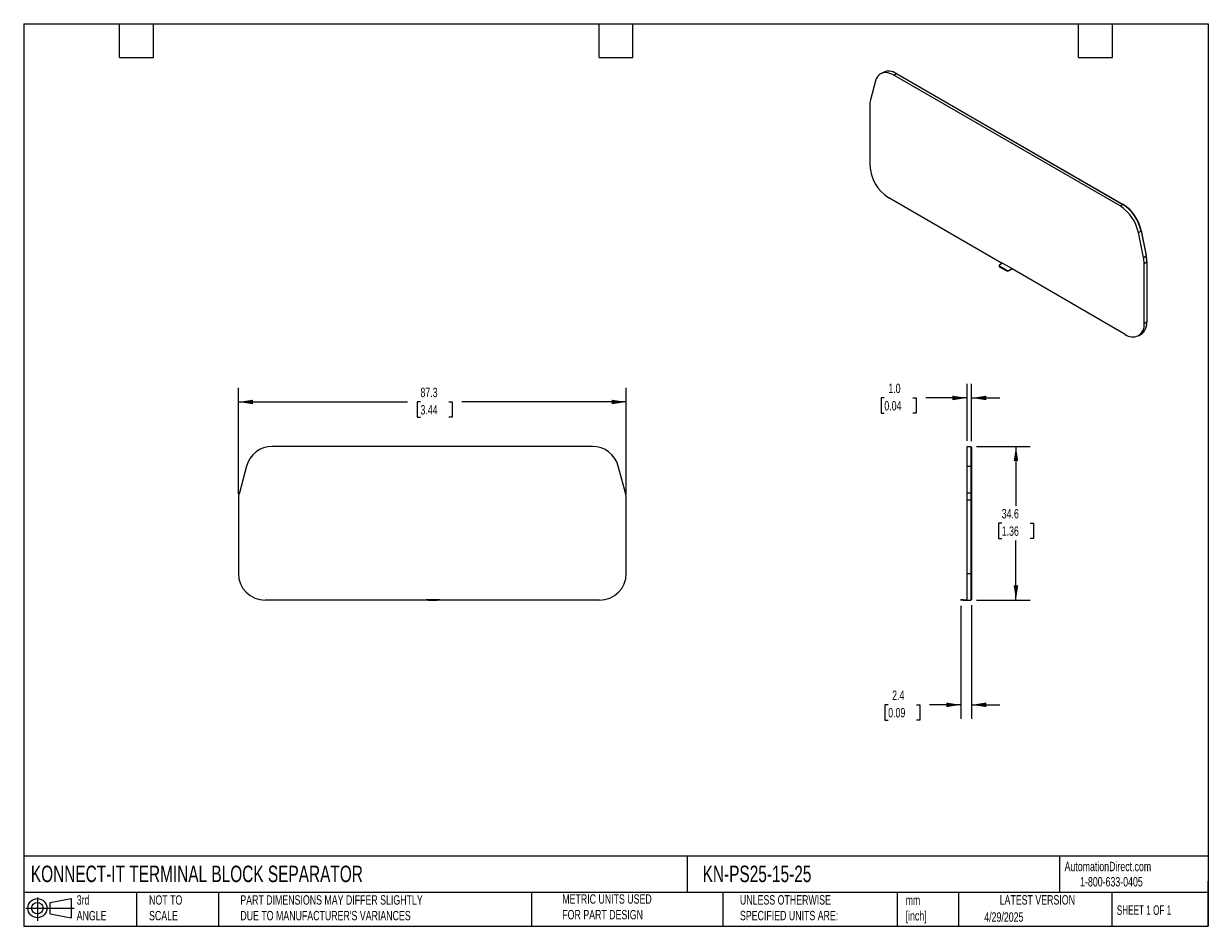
# Model space of a CAD drawing. Header units: millimetres. Extents: x 6 to 273, y 6 to 210.
import ezdxf

# ---------------------------------------------------------------- set-up
doc = ezdxf.new("R2010")
doc.units = ezdxf.units.MM
doc.linetypes.add('SLD-Solid', pattern=[0])
doc.layers.add('DIMENSIONS', color=140, linetype='SLD-Solid', lineweight=25)
doc.layers.add('TEXT', color=140, linetype='SLD-Solid', lineweight=25)
doc.layers.add('SLD-DEFPOINTS', color=7, linetype='Continuous')
doc.styles.add('SLDTEXTSTYLE0', font='TXT', dxfattribs={"width": 0.7})
doc.styles.add('SLDTEXTSTYLE1', font='TXT', dxfattribs={"width": 0.65})
doc.dimstyles.new('SLDDIMSTYLE0', dxfattribs={"dimtxt": 2.158008, "dimasz": 3.302, "dimexe": 0, "dimexo": 0.0625, "dimgap": 0.539502, "dimtad": 0, "dimtih": 1, "dimtoh": 1, "dimrnd": 1e-09, "dimzin": 12, "dimdsep": 46, "dimtxsty": 'SLDTEXTSTYLE0', "dimsah": 1, "dimcen": 0.09, "dimadec": 0, "dimazin": 3, "dimtfac": 1, "dimtofl": 0, "dimtmove": 0, "dimatfit": 3, "dimfxl": 0, "dimfrac": 2, "dimtolj": 1, "dimtzin": 12, "dimarcsym": 0})
doc.dimstyles.new('SLDDIMSTYLE1', dxfattribs={"dimtxt": 2.158008, "dimasz": 3.302, "dimexe": 0, "dimexo": 0.0625, "dimgap": 0.539502, "dimtad": 0, "dimtih": 1, "dimtoh": 1, "dimrnd": 1e-09, "dimzin": 12, "dimdsep": 46, "dimtxsty": 'SLDTEXTSTYLE0', "dimsah": 1, "dimcen": 0.09, "dimadec": 0, "dimazin": 3, "dimtfac": 1, "dimtmove": 0, "dimatfit": 0, "dimfxl": 0, "dimfrac": 2, "dimtolj": 1, "dimtzin": 12, "dimarcsym": 0})
doc.dimstyles.new('SLDDIMSTYLE2', dxfattribs={"dimtxt": 2.158008, "dimasz": 3.302, "dimexe": 0, "dimexo": 0.0625, "dimgap": 0.539502, "dimtad": 0, "dimtih": 1, "dimtoh": 1, "dimrnd": 1e-09, "dimzin": 4, "dimdsep": 46, "dimtxsty": 'SLDTEXTSTYLE0', "dimsah": 1, "dimcen": 0.09, "dimadec": 0, "dimazin": 1, "dimtfac": 1, "dimtmove": 0, "dimatfit": 0, "dimfxl": 0, "dimfrac": 2, "dimtolj": 1, "dimtzin": 12, "dimarcsym": 0})

# ---------------------------------------------------------------- blocks, each defined once
blk = doc.blocks.new('Block11')
at = {"color": 7, "linetype": 'SLD-Solid', "lineweight": 18}
for p, q in [((0, 2.88), (10.87, 2.88)), ((2.59, 5.31), (2.59, 0)), ((5.48, 4.17), (10.18, 5.03)), ((5.48, 1.6), (5.48, 4.17)), ((10.18, 5.03), (10.18, 0.73)), ((5.48, 1.6), (10.18, 0.73))]:
    blk.add_line(p, q, dxfattribs=at)
for radius in [2.15, 1.29]:
    blk.add_circle((2.59, 2.88), radius, dxfattribs=at)
blk = doc.blocks.new('Block12')
at = {"layer": 'SLD-DEFPOINTS'}
blk.add_blockref('Block11', (0, 0), dxfattribs=at)
blk = doc.blocks.new('_D')
at = {"layer": 'DIMENSIONS'}
for p, q in [((54.7, 103.63), (54.7, 127.57)), ((142.01, 103.63), (142.01, 127.57)), ((54.7, 124.39), (92.76, 124.39)), ((95.68, 124.39), (94.96, 124.39)), ((94.96, 124.39), (94.96, 120.96)), ((102.1, 124.39), (102.82, 124.39)), ((102.82, 124.39), (102.82, 120.96)), ((142.01, 124.39), (105.02, 124.39)), ((94.96, 120.96), (95.68, 120.96)), ((102.82, 120.96), (102.1, 120.96))]:
    blk.add_line(p, q, dxfattribs=at)
for points in [[(54.7, 124.39), (58, 123.88), (58, 124.9)], [(142.01, 124.39), (138.71, 124.9), (138.71, 123.88)]]:
    blk.add_solid(points, dxfattribs=at)
at = {"layer": 'DIMENSIONS', "char_height": 2.117, "attachment_point": 1, "style": 'SLDTEXTSTYLE0'}
for s, insert in [('87.3', (95.68, 127.6)), ('3.44', (95.68, 123.69))]:
    blk.add_mtext(s, dxfattribs=dict(at, insert=insert))
blk = doc.blocks.new('_D_1')
at = {"layer": 'DIMENSIONS'}
for p, q in [((217.35, 78.51), (217.35, 53.04)), ((219.75, 78.61), (219.75, 53.04)), ((200.98, 56.21), (200.25, 56.21)), ((200.25, 56.21), (200.25, 52.78)), ((207.39, 56.21), (208.11, 56.21)), ((208.11, 56.21), (208.11, 52.78)), ((217.35, 56.21), (210.31, 56.21)), ((219.75, 56.21), (226.1, 56.21)), ((200.25, 52.78), (200.98, 52.78)), ((208.11, 52.78), (207.39, 52.78))]:
    blk.add_line(p, q, dxfattribs=at)
for points in [[(217.35, 56.21), (214.05, 56.72), (214.05, 55.7)], [(219.75, 56.21), (223.05, 55.7), (223.05, 56.72)]]:
    blk.add_solid(points, dxfattribs=at)
at = {"layer": 'DIMENSIONS', "char_height": 2.117, "attachment_point": 1, "style": 'SLDTEXTSTYLE0'}
for s, insert in [('2.4', (201.87, 59.42)), ('0.09', (200.98, 55.51))]:
    blk.add_mtext(s, dxfattribs=dict(at, insert=insert))
blk = doc.blocks.new('_D_2')
at = {"layer": 'DIMENSIONS'}
for p, q in [((220.87, 114.39), (232.92, 114.39)), ((229.75, 114.39), (229.75, 101)), ((226.54, 97.08), (225.82, 97.08)), ((225.82, 97.08), (225.82, 93.65)), ((232.96, 97.08), (233.68, 97.08)), ((233.68, 97.08), (233.68, 93.65)), ((225.82, 93.65), (226.54, 93.65)), ((233.68, 93.65), (232.96, 93.65)), ((229.75, 79.78), (229.75, 93.17)), ((220.87, 79.78), (232.92, 79.78))]:
    blk.add_line(p, q, dxfattribs=at)
for points in [[(229.75, 114.39), (229.24, 111.09), (230.26, 111.09)], [(229.75, 79.78), (230.26, 83.08), (229.24, 83.08)]]:
    blk.add_solid(points, dxfattribs=at)
at = {"layer": 'DIMENSIONS', "char_height": 2.117, "attachment_point": 1, "style": 'SLDTEXTSTYLE0'}
for s, insert in [('34.6', (226.54, 100.29)), ('1.36', (226.54, 96.38))]:
    blk.add_mtext(s, dxfattribs=dict(at, insert=insert))
blk = doc.blocks.new('_D_3')
at = {"layer": 'DIMENSIONS'}
for p, q in [((218.75, 115.66), (218.75, 128.47)), ((219.75, 115.56), (219.75, 128.47)), ((200.11, 125.29), (199.38, 125.29)), ((199.38, 125.29), (199.38, 121.86)), ((206.52, 125.29), (207.25, 125.29)), ((207.25, 125.29), (207.25, 121.86)), ((218.75, 125.29), (209.45, 125.29)), ((219.75, 125.29), (226.1, 125.29)), ((199.38, 121.86), (200.11, 121.86)), ((207.25, 121.86), (206.52, 121.86))]:
    blk.add_line(p, q, dxfattribs=at)
for points in [[(218.75, 125.29), (215.45, 125.8), (215.45, 124.79)], [(219.75, 125.29), (223.05, 124.79), (223.05, 125.8)]]:
    blk.add_solid(points, dxfattribs=at)
at = {"layer": 'DIMENSIONS', "char_height": 2.117, "attachment_point": 1, "style": 'SLDTEXTSTYLE0'}
for s, insert in [('1.0', (201.01, 128.51)), ('0.04', (200.11, 124.59))]:
    blk.add_mtext(s, dxfattribs=dict(at, insert=insert))

msp = doc.modelspace()

# ---------------------------------------------------------------- linework, layer by layer
for p, q in [((199.834, 198.598), (199.233, 198.251)), ((202.233, 197.954), (202.834, 198.301)), ((253.205, 168.529), (202.233, 197.954)), ((202.834, 198.301), (253.806, 168.876)), ((202.905, 198.261), (202.94, 198.281)), ((202.94, 198.281), (253.912, 168.856)), ((198.135, 196.689), (196.993, 192.427)), ((196.849, 191.242), (196.849, 177.702)), ((226.662, 155.592), (201.091, 170.354)), ((253.205, 168.529), (253.806, 168.876)), ((253.876, 168.835), (253.912, 168.856)), ((257.303, 162.532), (257.904, 162.879)), ((257.893, 162.931), (257.942, 162.958)), ((257.904, 162.879), (259.046, 157.298)), ((257.942, 162.958), (259.084, 157.378)), ((258.445, 156.951), (257.303, 162.532)), ((259.036, 157.35), (259.084, 157.378)), ((225.95, 155.061), (225.95, 154.979)), ((226.733, 155.633), (226.097, 155.265)), ((227.511, 154.041), (226.097, 154.857)), ((226.097, 154.857), (226.097, 154.775)), ((226.097, 154.775), (227.511, 153.959)), ((226.733, 155.633), (228.854, 154.408)), ((258.445, 156.951), (259.046, 157.298)), ((258.59, 155.6), (259.191, 155.947)), ((258.59, 142.06), (258.59, 155.6)), ((259.19, 156.028), (259.226, 156.049)), ((259.191, 155.947), (259.191, 142.407)), ((259.226, 156.049), (259.226, 142.509)), ((227.511, 153.959), (227.511, 154.041)), ((228.218, 154.041), (228.854, 154.408)), ((228.218, 153.959), (228.854, 154.326)), ((228.218, 154.041), (228.218, 153.959)), ((228.854, 154.326), (228.854, 154.408)), ((254.347, 139.61), (228.854, 154.326)), ((258.59, 142.06), (259.191, 142.407)), ((259.191, 142.488), (259.226, 142.509)), ((257.347, 139.313), (257.948, 139.66)), ((134.396, 114.392), (62.311, 114.392)), ((218.749, 114.392), (219.599, 114.392)), ((218.749, 109.945), (218.749, 114.392)), ((218.749, 114.392), (219.599, 114.392)), ((218.749, 114.392), (218.749, 114.392)), ((219.599, 114.392), (219.599, 109.945)), ((219.599, 114.392), (219.599, 114.392)), ((219.599, 114.292), (219.749, 114.292)), ((219.599, 114.292), (219.749, 114.292)), ((219.749, 114.292), (219.749, 109.919)), ((219.749, 114.292), (219.749, 114.292)), ((56.516, 109.945), (54.901, 103.918)), ((141.807, 103.918), (140.192, 109.945)), ((218.749, 109.945), (219.599, 109.945)), ((218.749, 103.918), (218.749, 109.945)), ((219.599, 109.945), (219.599, 103.918)), ((219.599, 109.919), (219.749, 109.919)), ((219.749, 109.919), (219.749, 103.892)), ((54.696, 102.365), (54.696, 85.783)), ((142.011, 85.783), (142.011, 102.365)), ((218.749, 103.918), (219.599, 103.918)), ((218.749, 102.365), (218.749, 103.918)), ((218.749, 85.783), (218.749, 102.365)), ((218.749, 102.365), (219.599, 102.365)), ((219.599, 103.918), (219.599, 102.365)), ((219.599, 103.892), (219.749, 103.892)), ((219.599, 102.365), (219.599, 85.783)), ((219.599, 102.365), (219.749, 102.365)), ((219.749, 103.892), (219.749, 102.365)), ((219.749, 102.365), (219.749, 85.783)), ((218.749, 85.783), (219.599, 85.783)), ((218.749, 79.783), (218.749, 85.783)), ((219.599, 85.783), (219.599, 79.783)), ((219.599, 85.783), (219.749, 85.783)), ((219.749, 85.783), (219.749, 79.883)), ((96.959, 79.783), (60.696, 79.783)), ((96.959, 79.783), (96.959, 79.883)), ((97.459, 79.883), (96.959, 79.883)), ((97.459, 79.783), (96.959, 79.783)), ((97.459, 79.883), (97.459, 79.783)), ((99.459, 79.883), (97.459, 79.883)), ((97.459, 79.783), (99.459, 79.783)), ((99.459, 79.783), (99.459, 79.883)), ((99.959, 79.883), (99.459, 79.883)), ((99.959, 79.783), (99.459, 79.783)), ((99.959, 79.883), (99.959, 79.783)), ((136.011, 79.783), (99.959, 79.783)), ((217.349, 79.783), (217.349, 79.883)), ((217.849, 79.883), (217.349, 79.883)), ((217.849, 79.783), (217.349, 79.783)), ((217.849, 79.883), (217.849, 79.783)), ((217.849, 79.883), (218.749, 79.883)), ((217.849, 79.783), (218.749, 79.783)), ((218.749, 79.783), (219.599, 79.783)), ((219.599, 79.883), (219.749, 79.883))]:
    msp.add_line(p, q)
at = {"flags": 128}
msp.add_lwpolyline([(202.233, 197.954), (201.771, 198.192), (201.315, 198.368), (200.869, 198.482), (200.44, 198.531), (200.032, 198.514), (199.65, 198.433), (199.299, 198.288), (198.983, 198.081), (198.706, 197.814), (198.47, 197.49), (198.279, 197.114), (198.135, 196.689)], dxfattribs=at)
for centre, radius, start, end in [((201.083, 195.911), 2.964, 53.777, 114.91249), ((200.734, 194.576), 4.312, 59.21957, 77.49927), ((201.439, 191.283), 4.591, 165.57356, 180.51047), ((206.035, 178.107), 9.196, 182.52417, 237.47584), ((248.093, 160.637), 9.403, 11.62779, 57.06606), ((248.694, 160.984), 9.403, 11.62779, 57.06606), ((248.885, 161.095), 9.247, 11.62779, 57.06606), ((252.567, 156.009), 6.659, 0.346, 11.8652), ((226.2, 155.004), 0.251, 185.6948, 245.62534), ((226.174, 155.061), 0.218, 110.78342, 249.21658), ((251.818, 155.559), 6.772, 0.346, 11.8652), ((252.419, 155.906), 6.772, 0.346, 11.8652), ((227.864, 154.723), 0.769, 242.60967, 297.39033), ((227.864, 154.641), 0.769, 242.60967, 297.39033), ((255.995, 141.654), 2.626, 231.13076, 8.88), ((256.222, 142.095), 2.985, 305.32586, 5.98633), ((254.898, 142.452), 4.329, 342.52981, 0.75007), ((62.311, 108.392), 6, 89.99996, 165), ((134.396, 108.392), 6, 15, 89.99996), ((60.696, 102.365), 6, 165, 180.00001), ((136.011, 102.365), 6, 0, 15), ((60.696, 85.783), 6, 180.00001, 270), ((136.011, 85.783), 6, 270, 0)]:
    msp.add_arc(centre, radius, start, end)
at = {"layer": 'TEXT'}
for p, q in [((6.35, 209.55), (273.05, 209.55)), ((6.35, 209.55), (6.35, 6.35)), ((27.94, 201.93), (27.94, 209.55)), ((35.56, 201.93), (35.56, 209.55)), ((135.89, 201.93), (135.89, 209.55)), ((143.51, 201.93), (143.51, 209.55)), ((243.84, 201.93), (243.84, 209.55)), ((251.46, 201.93), (251.46, 209.55)), ((273.05, 209.55), (273.05, 6.35)), ((27.94, 201.93), (35.56, 201.93)), ((135.89, 201.93), (143.51, 201.93)), ((243.84, 201.93), (251.46, 201.93)), ((273.05, 22.126), (6.35, 22.126)), ((155.759, 22.126), (155.759, 13.97)), ((239.575, 22.126), (239.575, 13.97)), ((273.05, 6.35), (273.05, 16.51)), ((273.05, 13.97), (6.35, 13.97)), ((31.75, 13.97), (31.75, 6.35)), ((50.212, 13.97), (50.212, 6.35)), ((120.646, 13.97), (120.646, 6.35)), ((163.78, 13.97), (163.78, 6.35)), ((203.024, 13.97), (203.024, 6.35)), ((216.812, 13.97), (216.812, 6.35)), ((251.349, 13.97), (251.349, 6.35)), ((6.35, 6.35), (273.05, 6.35))]:
    msp.add_line(p, q, dxfattribs=at)

# ---------------------------------------------------------------- block references
at = {"layer": 'SLD-DEFPOINTS'}
msp.add_blockref('Block12', (6.838, 7.554), dxfattribs=at)

# ---------------------------------------------------------------- texts
at = {"layer": 'TEXT'}
for s, insert, char_height, attachment_point, style in [('KONNECT-IT TERMINAL BLOCK SEPARATOR', (7.966, 20.006), 3.70417, 1, 'SLDTEXTSTYLE0'), ('KN-PS25-15-25', (159.208, 20.006), 3.70417, 1, 'SLDTEXTSTYLE0'), ('AutomationDirect.com', (240.695, 20.877), 2.11667, 1, 'SLDTEXTSTYLE0'), ('1-800-633-0405', (244.192, 17.437), 2.11667, 1, 'SLDTEXTSTYLE0'), ('3rd^JANGLE', (18.282, 13.338), 2.1167, 1, 'SLDTEXTSTYLE0'), ('NOT TO^JSCALE', (34.575, 13.338), 2.11667, 1, 'SLDTEXTSTYLE0'), ("PART DIMENSIONS MAY DIFFER SLIGHTLY ^JDUE TO MANUFACTURER'S VARIANCES", (55.119, 13.341), 2.11667, 1, 'SLDTEXTSTYLE0'), ('METRIC UNITS USED ^JFOR PART DESIGN', (127.604, 13.556), 2.11667, 1, 'SLDTEXTSTYLE0'), ('UNLESS OTHERWISE ^JSPECIFIED UNITS ARE:', (167.608, 13.361), 2.11667, 1, 'SLDTEXTSTYLE0'), ('LATEST VERSION', (234.552, 13.364), 2.11667, 2, 'SLDTEXTSTYLE0'), ('mm^J[inch]', (204.907, 13.297), 2.1167, 1, 'SLDTEXTSTYLE0'), ('SHEET 1 OF 1', (252.441, 11.051), 2.11667, 1, 'SLDTEXTSTYLE1'), ('4/29/2025', (222.613, 9.497), 2.1167, 1, 'SLDTEXTSTYLE0')]:
    msp.add_mtext(s, dxfattribs=dict(at, insert=insert, char_height=char_height, attachment_point=attachment_point, style=style))

# ---------------------------------------------------------------- dimensions: what is measured, and where the dimension line sits
at = {"layer": 'DIMENSIONS'}
for base, p1, p2, dimstyle, picture, middle in [((218.749, 125.294), (219.749, 114.292), (218.749, 114.392), 'SLDDIMSTYLE2', '_D_3', (203.315, 125.294)), ((219.749, 56.211), (217.349, 79.783), (219.749, 79.883), 'SLDDIMSTYLE1', '_D_1', (204.181, 56.211))]:
    dim = msp.add_linear_dim(base=base, p1=p1, p2=p2, dimstyle=dimstyle, dxfattribs=at)
    dim.commit()
    dim.dimension.update_dxf_attribs({"geometry": picture, "text_midpoint": middle, "dimtype": 160})
for base, p1, p2, angle, picture, middle in [((54.69619, 124.39217), (142.01117, 102.36498), (54.69619, 102.36498), 0, '_D', (98.88927, 124.39217)), ((229.749, 114.392), (219.599, 79.783), (219.599, 114.392), 90, '_D_2', (229.749, 97.083))]:
    dim = msp.add_linear_dim(base=base, p1=p1, p2=p2, angle=angle, dimstyle='SLDDIMSTYLE0', dxfattribs=at)
    dim.commit()
    dim.dimension.update_dxf_attribs({"geometry": picture, "text_midpoint": middle, "dimtype": 160})

doc.saveas('drawing.dxf')
